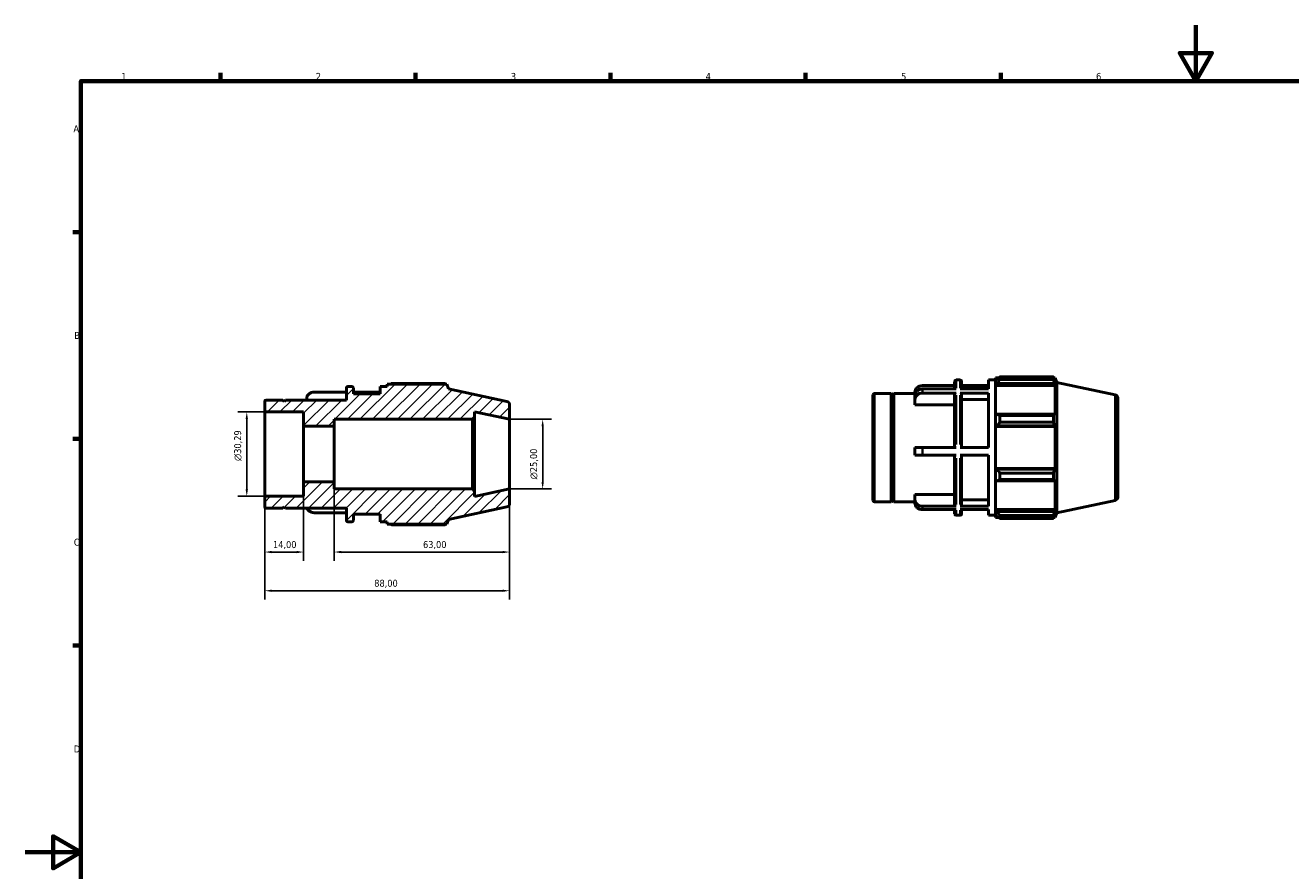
# Model space of a CAD drawing. Header units: millimetres. Extents: x 0 to 909, y 0 to 594.
# Tile 2 of 4: x 0 to 455, y 290 to 594. Entities that reach past the tile are written whole.
import ezdxf

# ---------------------------------------------------------------- set-up
doc = ezdxf.new("R2010")
doc.units = ezdxf.units.MM
for name, color, linetype, lineweight in [('Border (ISO)', 7, 'Continuous', 70), ('Dimension (ISO)', 7, 'Continuous', 25), ('Hatch (ISO)', 7, 'Continuous', 18), ('Visible (ISO)', 7, 'Continuous', 50), ('Visible Narrow (ISO)', 7, 'Continuous', 35)]:
    doc.layers.add(name, color=color, linetype=linetype, lineweight=lineweight)
doc.styles.add('Note Text (ISO)', font='tahoma.ttf')
doc.dimstyles.new('Default (ISO)', dxfattribs={"dimtxt": 2.5, "dimasz": 2.5, "dimexe": 3.175, "dimexo": 0, "dimgap": 0.762, "dimtad": 1, "dimrnd": 1e-08, "dimzin": 0, "dimtxsty": 'Note Text (ISO)', "dimcen": 0.09, "dimdle": 10, "dimclrd": 256, "dimclre": 256, "dimclrt": 232, "dimazin": 0, "dimtfac": 1.40208, "dimtmove": 0, "dimatfit": 3, "dimfxl": 1, "dimtolj": 1, "dimtzin": 0, "dimlwd": -1, "dimlwe": -1, "dimarcsym": 0})

# ---------------------------------------------------------------- blocks, each defined once
blk = doc.blocks.new('Borders Default Border')
at = {"layer": 'Border (ISO)'}
for p, q in [((70.08, 574), (70.08, 576.9)), ((140.17, 574), (140.17, 576.9)), ((210.25, 574), (210.25, 576.9)), ((280.33, 574), (280.33, 576.9)), ((350.42, 574), (350.42, 576.9)), ((20, 519.75), (17.1, 519.75)), ((20, 445.5), (17.1, 445.5)), ((20, 371.25), (17.1, 371.25))]:
    blk.add_line(p, q, dxfattribs=at)
at = {"layer": 'Border (ISO)', "flags": 128}
for points in [[(420.5, 594), (420.5, 574), (414.73, 584), (426.27, 584), (420.5, 574)], [(20, 20), (20, 574), (821, 574), (821, 20), (20, 20)], [(0, 297), (20, 297), (10, 302.77), (10, 291.23), (20, 297)]]:
    blk.add_lwpolyline(points, dxfattribs=at)
at = {"layer": 'Border (ISO)', "color": 232, "true_color": 0xca0064, "char_height": 2.5, "attachment_point": 7, "style": 'Note Text (ISO)'}
for s, insert in [('1', (34.48, 574.4)), ('2', (104.37, 574.4)), ('3', (174.43, 574.35)), ('4', (244.42, 574.4)), ('5', (314.64, 574.35)), ('6', (384.66, 574.35)), ('A', (17.29, 555.62)), ('B', (17.59, 481.37)), ('C', (17.43, 407.08)), ('D', (17.43, 332.88))]:
    blk.add_mtext(s, dxfattribs=dict(at, insert=insert))
blk = doc.blocks.new('*D7')
at = {"layer": 'Defpoints', "color": 0, "transparency": 16777216}
for p in [(86, 455.15), (79.56, 424.85), (86, 424.85)]:
    blk.add_point(p, dxfattribs=at)
at = {"layer": 'Dimension (ISO)', "transparency": 16777216}
for p, q in [((86, 455.15), (76.39, 455.15)), ((79.56, 452.65), (79.56, 427.35)), ((86, 424.85), (76.39, 424.85))]:
    blk.add_line(p, q, dxfattribs=at)
for points in [[(79.15, 452.65), (79.98, 452.65), (79.56, 455.15)], [(79.15, 427.35), (79.98, 427.35), (79.56, 424.85)]]:
    blk.add_solid(points, dxfattribs=at)
at = {"layer": 'Dimension (ISO)', "color": 232, "true_color": 0xca0064, "transparency": 16777216, "insert": (75.04, 437.53), "char_height": 2.5, "attachment_point": 1, "rotation": 90, "style": 'Note Text (ISO)'}
blk.add_mtext('\\A1;\\fAIGDT|b0|i0;\\H2.5000;\\ln\\fTahoma|b0|i0;\\H2.5000;30,29', dxfattribs=at)
blk = doc.blocks.new('*D8')
at = {"layer": 'Defpoints', "color": 0, "transparency": 16777216}
for p in [(86, 424.85), (100, 424.85), (86, 404.84)]:
    blk.add_point(p, dxfattribs=at)
at = {"layer": 'Dimension (ISO)', "transparency": 16777216}
for p, q in [((86, 424.85), (86, 401.66)), ((100, 424.85), (100, 401.66)), ((97.5, 404.84), (88.5, 404.84))]:
    blk.add_line(p, q, dxfattribs=at)
for points in [[(88.5, 405.26), (88.5, 404.42), (86, 404.84)], [(97.5, 405.26), (97.5, 404.42), (100, 404.84)]]:
    blk.add_solid(points, dxfattribs=at)
at = {"layer": 'Dimension (ISO)', "color": 232, "true_color": 0xca0064, "transparency": 16777216, "insert": (88.98, 408.77), "char_height": 2.5, "attachment_point": 1, "style": 'Note Text (ISO)'}
blk.add_mtext('\\A1;14,00', dxfattribs=at)
blk = doc.blocks.new('*D9')
at = {"layer": 'Defpoints', "color": 0, "transparency": 16777216}
for p in [(111, 430), (174, 427.5), (174, 404.84)]:
    blk.add_point(p, dxfattribs=at)
at = {"layer": 'Dimension (ISO)', "transparency": 16777216}
for p, q in [((111, 430), (111, 401.66)), ((174, 427.5), (174, 401.66)), ((113.5, 404.84), (171.5, 404.84))]:
    blk.add_line(p, q, dxfattribs=at)
for points in [[(113.5, 405.26), (113.5, 404.42), (111, 404.84)], [(171.5, 405.26), (171.5, 404.42), (174, 404.84)]]:
    blk.add_solid(points, dxfattribs=at)
at = {"layer": 'Dimension (ISO)', "color": 232, "true_color": 0xca0064, "transparency": 16777216, "insert": (142.87, 408.78), "char_height": 2.5, "attachment_point": 1, "style": 'Note Text (ISO)'}
blk.add_mtext('\\A1;63,00', dxfattribs=at)
blk = doc.blocks.new('*D10')
at = {"layer": 'Defpoints', "color": 0, "transparency": 16777216}
for p in [(174, 427.5), (86, 424.85), (86, 390.94)]:
    blk.add_point(p, dxfattribs=at)
at = {"layer": 'Dimension (ISO)', "transparency": 16777216}
for p, q in [((174, 427.5), (174, 387.76)), ((86, 424.85), (86, 387.76)), ((171.5, 390.94), (88.5, 390.94))]:
    blk.add_line(p, q, dxfattribs=at)
for points in [[(88.5, 391.35), (88.5, 390.52), (86, 390.94)], [(171.5, 391.35), (171.5, 390.52), (174, 390.94)]]:
    blk.add_solid(points, dxfattribs=at)
at = {"layer": 'Dimension (ISO)', "color": 232, "true_color": 0xca0064, "transparency": 16777216, "insert": (125.36, 394.88), "char_height": 2.5, "attachment_point": 1, "style": 'Note Text (ISO)'}
blk.add_mtext('\\A1;88,00', dxfattribs=at)
blk = doc.blocks.new('*D11')
at = {"layer": 'Defpoints', "color": 0, "transparency": 16777216}
for p in [(174, 452.5), (174, 427.5), (185.87, 427.5)]:
    blk.add_point(p, dxfattribs=at)
at = {"layer": 'Dimension (ISO)', "transparency": 16777216}
for p, q in [((174, 452.5), (189.05, 452.5)), ((185.87, 450), (185.87, 430)), ((174, 427.5), (189.05, 427.5))]:
    blk.add_line(p, q, dxfattribs=at)
for points in [[(185.45, 450), (186.29, 450), (185.87, 452.5)], [(185.45, 430), (186.29, 430), (185.87, 427.5)]]:
    blk.add_solid(points, dxfattribs=at)
at = {"layer": 'Dimension (ISO)', "color": 232, "true_color": 0xca0064, "transparency": 16777216, "insert": (181.35, 430.94), "char_height": 2.5, "attachment_point": 1, "rotation": 90, "style": 'Note Text (ISO)'}
blk.add_mtext('\\A1;\\fAIGDT|b0|i0;\\H2.5000;\\ln\\fTahoma|b0|i0;\\H2.5000;25,00', dxfattribs=at)

msp = doc.modelspace()

# ---------------------------------------------------------------- hatches: boundary and pattern name
at = {"layer": 'Hatch (ISO)'}
h = msp.add_hatch(dxfattribs=at)
h.set_pattern_fill('ANSI31', color=256, scale=25.4, style=0)
h.set_pattern_definition([(45, (0, 0), (-2.245064, 2.245064), [])])
edge = h.paths.add_edge_path()
edge.add_ellipse((172.75, 422.262), major_axis=(0.26, -1.223), ratio=1, start_angle=0, end_angle=78)
edge.add_line((174, 422.262), (174, 427.5))
edge.add_line((174, 427.5), (161.429, 424.828))
edge.add_line((161.429, 424.828), (161.429, 426.75))
edge.add_line((161.429, 426.75), (160.679, 427.5))
edge.add_line((160.679, 427.5), (111, 427.5))
edge.add_line((111, 427.5), (111, 430))
edge.add_line((111, 430), (100, 430))
edge.add_line((100, 430), (100, 424.854))
edge.add_line((100, 424.854), (86, 424.854))
edge.add_line((86, 424.854), (86, 421.06))
edge.add_ellipse((86.5, 421.06), major_axis=(-0.5, 0), ratio=1, start_angle=0, end_angle=90)
edge.add_line((86.5, 420.56), (92.5, 420.56))
edge.add_line((92.5, 420.56), (93, 421.06))
edge.add_line((93, 421.06), (93.5, 420.56))
edge.add_line((93.5, 420.56), (115.333, 420.56))
edge.add_line((115.333, 420.56), (115.333, 416.2))
edge.add_ellipse((115.833, 416.2), major_axis=(-0.5, 0), ratio=1, start_angle=0, end_angle=90)
edge.add_line((115.833, 415.7), (117.348, 415.7))
edge.add_ellipse((117.348, 416.2), major_axis=(0, -0.5), ratio=1, start_angle=0, end_angle=90)
edge.add_line((117.848, 416.2), (117.848, 418.4))
edge.add_line((117.848, 418.4), (127.486, 418.4))
edge.add_line((127.486, 418.4), (127.486, 415.7))
edge.add_line((127.486, 415.7), (130, 415.7))
edge.add_line((130, 415.7), (130, 414.89))
edge.add_line((130, 414.89), (151.453, 414.89))
edge.add_line((151.453, 414.89), (152, 416.574))
edge.add_line((152, 416.574), (173.01, 421.04))
edge = h.paths.add_edge_path()
edge.add_ellipse((172.75, 457.738), major_axis=(1.25, 0), ratio=1, start_angle=0, end_angle=78)
edge.add_line((173.01, 458.96), (152, 463.426))
edge.add_line((152, 463.426), (151.453, 465.11))
edge.add_line((151.453, 465.11), (130, 465.11))
edge.add_line((130, 465.11), (130, 464.3))
edge.add_line((130, 464.3), (127.486, 464.3))
edge.add_line((127.486, 464.3), (127.486, 461.6))
edge.add_line((127.486, 461.6), (117.848, 461.6))
edge.add_line((117.848, 461.6), (117.848, 463.8))
edge.add_ellipse((117.348, 463.8), major_axis=(0.5, 0), ratio=1, start_angle=0, end_angle=90)
edge.add_line((117.348, 464.3), (115.833, 464.3))
edge.add_ellipse((115.833, 463.8), major_axis=(0, 0.5), ratio=1, start_angle=0, end_angle=90)
edge.add_line((115.333, 463.8), (115.333, 459.44))
edge.add_line((115.333, 459.44), (93.5, 459.44))
edge.add_line((93.5, 459.44), (93, 458.94))
edge.add_line((93, 458.94), (92.5, 459.44))
edge.add_line((92.5, 459.44), (86.5, 459.44))
edge.add_ellipse((86.5, 458.94), major_axis=(0, 0.5), ratio=1, start_angle=0, end_angle=90)
edge.add_line((86, 458.94), (86, 455.145))
edge.add_line((86, 455.145), (100, 455.145))
edge.add_line((100, 455.145), (100, 450))
edge.add_line((100, 450), (111, 450))
edge.add_line((111, 450), (111, 452.5))
edge.add_line((111, 452.5), (160.679, 452.5))
edge.add_line((160.679, 452.5), (161.429, 453.25))
edge.add_line((161.429, 453.25), (161.429, 455.172))
edge.add_line((161.429, 455.172), (174, 452.5))
edge.add_line((174, 452.5), (174, 457.738))

# ---------------------------------------------------------------- linework, layer by layer
at = {"layer": 'Visible (ISO)'}
for p, q in [((115.333, 463.8), (115.333, 459.44)), ((117.348, 464.3), (115.833, 464.3)), ((117.848, 461.6), (117.848, 463.8)), ((130, 464.3), (127.486, 464.3)), ((127.486, 464.3), (127.486, 461.6)), ((151.453, 465.11), (130, 465.11)), ((130, 465.11), (130, 464.3)), ((150.839, 465.405), (131.62, 465.405)), ((152, 463.426), (151.453, 465.11)), ((333.865, 464.594), (322.317, 464.594)), ((333.865, 463.396), (333.865, 466.14)), ((334.365, 466.64), (335.879, 466.64)), ((336.379, 466.14), (336.379, 463.396)), ((346.017, 464.594), (336.379, 464.594)), ((336.379, 463.94), (346.017, 463.94)), ((346.017, 463.396), (346.017, 466.64)), ((346.017, 466.64), (348.531, 466.64)), ((348.531, 467.45), (348.531, 466.545)), ((348.531, 467.45), (349.681, 467.45)), ((349.071, 467.06), (348.531, 466.545)), ((348.531, 464.852), (348.531, 466.545)), ((348.531, 464.852), (349.071, 465.331)), ((348.531, 464.613), (348.531, 464.852)), ((348.531, 464.613), (348.531, 454.059)), ((348.531, 464.613), (369.984, 464.613)), ((349.071, 465.331), (369.721, 465.331)), ((350.151, 467.745), (350.151, 466.769)), ((350.151, 467.745), (369.37, 467.745)), ((369.37, 466.769), (350.151, 466.769)), ((369.37, 466.769), (369.37, 467.745)), ((369.523, 467.45), (369.984, 467.45)), ((369.984, 466.288), (369.721, 467.06)), ((369.721, 465.331), (369.984, 464.613)), ((370.531, 465.766), (369.984, 467.45)), ((369.984, 466.288), (369.984, 467.45)), ((369.984, 453.934), (369.984, 464.613)), ((370.531, 418.914), (370.531, 465.766)), ((391.541, 461.3), (370.531, 465.766)), ((92.5, 459.44), (86.5, 459.44)), ((93, 458.94), (92.5, 459.44)), ((93.5, 459.44), (93, 458.94)), ((115.333, 459.44), (93.5, 459.44)), ((101.086, 459.44), (101.086, 459.9)), ((115.333, 462.255), (103.786, 462.255)), ((127.486, 462.255), (117.848, 462.255)), ((127.486, 461.6), (117.848, 461.6)), ((173.01, 458.96), (152, 463.426)), ((304.531, 423.4), (304.531, 461.28)), ((305.031, 461.78), (311.031, 461.78)), ((311.031, 422.9), (311.031, 461.78)), ((311.531, 461.28), (311.031, 461.78)), ((311.531, 461.28), (312.031, 461.78)), ((311.531, 423.4), (311.531, 461.28)), ((312.031, 422.9), (312.031, 461.78)), ((312.031, 461.78), (319.749, 461.78)), ((319.617, 461.78), (319.617, 462.24)), ((319.617, 459.564), (319.617, 461.058)), ((319.617, 457.677), (319.617, 459.564)), ((334.365, 463.396), (322.317, 463.396)), ((334.365, 461.918), (322.317, 461.918)), ((333.865, 442.364), (333.865, 461.482)), ((346.017, 463.396), (335.879, 463.396)), ((346.017, 461.918), (335.879, 461.918)), ((336.379, 461.482), (336.379, 442.364)), ((346.017, 459.564), (336.379, 459.564)), ((346.017, 442.364), (346.017, 461.918)), ((392.531, 460.078), (392.531, 424.602)), ((86, 458.94), (86, 455.145)), ((86, 455.145), (100, 455.145)), ((86, 424.854), (86, 455.145)), ((100, 455.145), (100, 450)), ((161.429, 453.25), (161.429, 455.172)), ((161.429, 455.172), (174, 452.5)), ((174, 452.5), (174, 457.738)), ((333.865, 457.677), (319.617, 457.677)), ((111, 450), (111, 452.5)), ((111, 452.5), (160.679, 452.5)), ((160.679, 452.5), (161.429, 453.25)), ((160.679, 452.5), (160.679, 427.5)), ((161.429, 426.75), (161.429, 453.25)), ((174, 427.5), (174, 452.5)), ((349.071, 454.308), (348.531, 454.059)), ((348.531, 449.972), (348.531, 454.059)), ((348.531, 449.972), (349.071, 450.134)), ((369.721, 454.308), (349.071, 454.308)), ((349.071, 450.134), (369.721, 450.134)), ((350.151, 453.839), (350.151, 451.482)), ((350.151, 453.839), (369.37, 453.839)), ((369.37, 451.482), (350.151, 451.482)), ((369.37, 451.482), (369.37, 453.839)), ((369.984, 453.934), (369.721, 454.308)), ((369.721, 450.134), (369.984, 449.891)), ((100, 450), (111, 450)), ((100, 430), (100, 450)), ((111, 430), (111, 450)), ((348.531, 449.891), (348.531, 449.972)), ((348.531, 449.891), (348.531, 434.789)), ((348.531, 449.891), (369.984, 449.891)), ((369.984, 434.789), (369.984, 449.891)), ((319.617, 439.664), (319.617, 442.364)), ((334.365, 442.364), (322.317, 442.364)), ((346.017, 442.364), (335.879, 442.364)), ((334.365, 439.664), (322.317, 439.664)), ((333.865, 421.74), (333.865, 439.664)), ((346.017, 439.664), (335.879, 439.664)), ((336.379, 439.664), (336.379, 421.74)), ((346.017, 421.307), (346.017, 439.664)), ((348.531, 434.708), (348.531, 434.789)), ((348.531, 434.789), (369.984, 434.789)), ((348.531, 430.621), (348.531, 434.708)), ((349.071, 434.546), (348.531, 434.708)), ((369.721, 434.546), (349.071, 434.546)), ((350.151, 433.197), (350.151, 430.84)), ((350.151, 433.197), (369.37, 433.197)), ((369.37, 430.84), (369.37, 433.197)), ((369.984, 434.789), (369.721, 434.546)), ((111, 430), (100, 430)), ((100, 430), (100, 424.854)), ((111, 427.5), (111, 430)), ((160.679, 427.5), (111, 427.5)), ((161.429, 426.75), (160.679, 427.5)), ((174, 427.5), (161.429, 424.828)), ((174, 422.262), (174, 427.5)), ((348.531, 430.621), (349.071, 430.371)), ((348.531, 430.621), (348.531, 420.067)), ((349.071, 430.371), (369.721, 430.371)), ((369.37, 430.84), (350.151, 430.84)), ((369.721, 430.371), (369.984, 430.745)), ((369.984, 420.067), (369.984, 430.745)), ((100, 424.854), (86, 424.854)), ((86, 424.854), (86, 421.06)), ((161.429, 424.828), (161.429, 426.75)), ((305.031, 422.9), (311.031, 422.9)), ((311.531, 423.4), (311.031, 422.9)), ((311.531, 423.4), (312.031, 422.9)), ((312.031, 422.9), (319.617, 422.9)), ((319.617, 423.646), (319.617, 425.516)), ((319.617, 425.516), (333.865, 425.516)), ((319.617, 422.44), (319.617, 423.646)), ((336.379, 423.646), (346.017, 423.646)), ((391.541, 423.379), (370.531, 418.914)), ((86.5, 420.56), (92.5, 420.56)), ((92.5, 420.56), (93, 421.06)), ((93, 421.06), (93.5, 420.56)), ((93.5, 420.56), (115.333, 420.56)), ((115.333, 418.944), (103.786, 418.944)), ((115.333, 420.56), (115.333, 416.2)), ((117.848, 416.2), (117.848, 418.4)), ((117.848, 418.4), (127.486, 418.4)), ((127.486, 418.4), (127.486, 415.7)), ((152, 416.574), (173.01, 421.04)), ((334.365, 421.307), (322.317, 421.307)), ((334.365, 420.085), (322.317, 420.085)), ((333.865, 418.54), (333.865, 420.085)), ((346.017, 421.307), (335.879, 421.307)), ((346.017, 420.085), (335.879, 420.085)), ((336.379, 420.085), (336.379, 418.54)), ((346.017, 418.04), (346.017, 420.085)), ((348.531, 419.827), (348.531, 420.067)), ((348.531, 420.067), (369.984, 420.067)), ((348.531, 418.134), (348.531, 419.827)), ((349.071, 419.349), (348.531, 419.827)), ((369.721, 419.349), (349.071, 419.349)), ((369.984, 420.067), (369.721, 419.349)), ((369.721, 417.619), (369.984, 418.392)), ((370.531, 418.914), (369.984, 417.23)), ((369.984, 417.23), (369.984, 418.392)), ((115.833, 415.7), (117.348, 415.7)), ((127.486, 415.7), (130, 415.7)), ((130, 415.7), (130, 414.89)), ((130, 414.89), (151.453, 414.89)), ((131.62, 414.595), (150.839, 414.595)), ((151.453, 414.89), (152, 416.574)), ((334.365, 418.04), (335.879, 418.04)), ((346.017, 418.04), (348.531, 418.04)), ((348.531, 418.134), (349.071, 417.619)), ((348.531, 418.134), (348.531, 417.23)), ((348.531, 417.23), (349.681, 417.23)), ((350.151, 417.911), (350.151, 416.935)), ((350.151, 417.911), (369.37, 417.911)), ((369.37, 416.935), (350.151, 416.935)), ((369.37, 416.935), (369.37, 417.911)), ((369.523, 417.23), (369.984, 417.23))]:
    msp.add_line(p, q, dxfattribs=at)
for centre, radius, start, end in [((115.833, 463.8), 0.5, 90, 180), ((117.348, 463.8), 0.5, 0, 90), ((334.365, 466.14), 0.5, 90, 180), ((335.879, 466.14), 0.5, 0, 90), ((86.5, 458.94), 0.5, 90, 180), ((305.031, 461.28), 0.5, 90, 180), ((391.281, 460.078), 1.25, 0, 78), ((172.75, 457.738), 1.25, 0, 78), ((305.031, 423.4), 0.5, 180, 270), ((391.281, 424.602), 1.25, 282, 0), ((86.5, 421.06), 0.5, 180, 270), ((172.75, 422.262), 1.25, 282, 0), ((334.365, 418.54), 0.5, 180, 270), ((335.879, 418.54), 0.5, 270, 0), ((115.833, 416.2), 0.5, 180, 270), ((117.348, 416.2), 0.5, 270, 0)]:
    msp.add_arc(centre, radius, start, end, dxfattribs=at)
for points, weights in [([(131.149, 465.11), (131.381, 465.256), (131.62, 465.405)], [1.01060323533, 1.01246919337, 1.01418831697]), ([(150.992, 465.11), (150.917, 465.256), (150.839, 465.405)], [1.00113531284, 1.00064162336, 1]), ([(350.151, 467.745), (349.59, 467.396), (349.071, 467.06)], [1.01418831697, 1.01016216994, 1.00533065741]), ([(349.071, 465.331), (349.59, 466.035), (350.151, 466.769)], [1.00533065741, 1.01016216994, 1.01418831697]), ([(369.37, 467.745), (369.553, 467.396), (369.721, 467.06)], [1, 1.00150740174, 1.00219828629]), ([(369.721, 465.331), (369.553, 466.035), (369.37, 466.769)], [1.00219828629, 1.00150740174, 1]), ([(350.151, 453.839), (349.59, 454.079), (349.071, 454.308)], [1.01418831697, 1.01016216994, 1.00533065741]), ([(349.071, 450.134), (349.59, 450.794), (350.151, 451.482)], [1.00533065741, 1.01016216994, 1.01418831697]), ([(369.37, 453.839), (369.553, 454.079), (369.721, 454.308)], [1, 1.00150740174, 1.00219828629]), ([(369.721, 450.134), (369.553, 450.794), (369.37, 451.482)], [1.00219828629, 1.00150740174, 1]), ([(350.151, 433.197), (349.59, 433.885), (349.071, 434.546)], [1.01418831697, 1.01016216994, 1.00533065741]), ([(369.37, 433.197), (369.553, 433.885), (369.721, 434.546)], [1, 1.00150740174, 1.00219828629]), ([(349.071, 430.371), (349.59, 430.601), (350.151, 430.84)], [1.00533065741, 1.01016216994, 1.01418831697]), ([(369.721, 430.371), (369.553, 430.601), (369.37, 430.84)], [1.00219828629, 1.00150740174, 1]), ([(350.151, 417.911), (349.59, 418.644), (349.071, 419.349)], [1.01418831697, 1.01016216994, 1.00533065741]), ([(369.37, 417.911), (369.553, 418.644), (369.721, 419.349)], [1, 1.00150740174, 1.00219828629]), ([(131.62, 414.595), (131.381, 414.744), (131.149, 414.89)], [1.01418831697, 1.01246919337, 1.01060323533]), ([(150.839, 414.595), (150.917, 414.744), (150.992, 414.89)], [1, 1.00064162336, 1.00113531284]), ([(349.071, 417.619), (349.59, 417.284), (350.151, 416.935)], [1.00533065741, 1.01016216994, 1.01418831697]), ([(369.721, 417.619), (369.553, 417.284), (369.37, 416.935)], [1.00219828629, 1.00150740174, 1])]:
    msp.add_rational_spline(points, weights, degree=2, dxfattribs=at)
for points, knots in [([(319.617, 462.24), (319.617, 462.531), (319.695, 462.874), (319.951, 463.412), (320.174, 463.702), (320.646, 464.112), (320.978, 464.305), (321.593, 464.527), (321.984, 464.594), (322.317, 464.594)], [-0.40126359, -0.40126359, -0.40126359, -0.40126359, -0.30031869, -0.30031869, -0.19982263, -0.19982263, -0.0997551, -0.0997551, 0, 0, 0, 0]), ([(101.086, 459.9), (101.086, 460.192), (101.164, 460.535), (101.42, 461.072), (101.643, 461.362), (102.115, 461.772), (102.447, 461.965), (103.062, 462.187), (103.453, 462.255), (103.786, 462.255)], [-0.40126359, -0.40126359, -0.40126359, -0.40126359, -0.30031869, -0.30031869, -0.19982263, -0.19982263, -0.0997551, -0.0997551, 0, 0, 0, 0]), ([(322.317, 463.396), (321.984, 463.396), (321.592, 463.329), (320.976, 463.108), (320.643, 462.915), (320.172, 462.507), (319.95, 462.219), (319.695, 461.686), (319.617, 461.346), (319.617, 461.058)], [0, 0, 0, 0, 0.09996496, 0.09996496, 0.19992994, 0.19992994, 0.29989496, 0.29989496, 0.39986001, 0.39986001, 0.39986001, 0.39986001]), ([(319.617, 459.564), (319.617, 459.855), (319.695, 460.198), (319.951, 460.736), (320.174, 461.026), (320.646, 461.436), (320.978, 461.629), (321.593, 461.85), (321.984, 461.918), (322.317, 461.918)], [-0.40126359, -0.40126359, -0.40126359, -0.40126359, -0.30031869, -0.30031869, -0.19982263, -0.19982263, -0.0997551, -0.0997551, 0, 0, 0, 0]), ([(334.365, 461.918), (334.303, 461.918), (334.23, 461.906), (334.117, 461.865), (334.055, 461.829), (333.968, 461.753), (333.926, 461.699), (333.879, 461.6), (333.865, 461.536), (333.865, 461.482)], [0, 0, 0, 0, 0.018475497, 0.018475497, 0.037008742, 0.037008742, 0.055613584, 0.055613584, 0.074280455, 0.074280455, 0.074280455, 0.074280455]), ([(336.379, 461.482), (336.379, 461.536), (336.364, 461.6), (336.317, 461.699), (336.276, 461.753), (336.188, 461.829), (336.127, 461.865), (336.013, 461.906), (335.94, 461.918), (335.879, 461.918)], [-0.074280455, -0.074280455, -0.074280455, -0.074280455, -0.055613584, -0.055613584, -0.037008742, -0.037008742, -0.018475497, -0.018475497, 0, 0, 0, 0]), ([(322.317, 442.364), (321.984, 442.364), (321.592, 442.364), (320.976, 442.364), (320.643, 442.364), (320.172, 442.364), (319.95, 442.364), (319.695, 442.364), (319.617, 442.364), (319.617, 442.364)], [0, 0, 0, 0, 0.09996496, 0.09996496, 0.19992994, 0.19992994, 0.29989496, 0.29989496, 0.39986001, 0.39986001, 0.39986001, 0.39986001]), ([(319.617, 439.664), (319.617, 439.664), (319.695, 439.664), (319.951, 439.664), (320.174, 439.664), (320.646, 439.664), (320.978, 439.664), (321.593, 439.664), (321.984, 439.664), (322.317, 439.664)], [-0.40126359, -0.40126359, -0.40126359, -0.40126359, -0.30031869, -0.30031869, -0.19982263, -0.19982263, -0.0997551, -0.0997551, 0, 0, 0, 0]), ([(322.317, 421.307), (321.984, 421.307), (321.592, 421.375), (320.976, 421.596), (320.643, 421.788), (320.172, 422.196), (319.95, 422.484), (319.695, 423.017), (319.617, 423.357), (319.617, 423.646)], [0, 0, 0, 0, 0.09996496, 0.09996496, 0.19992994, 0.19992994, 0.29989496, 0.29989496, 0.39986001, 0.39986001, 0.39986001, 0.39986001]), ([(103.786, 418.944), (103.452, 418.944), (103.06, 419.011), (102.445, 419.232), (102.112, 419.425), (101.641, 419.833), (101.419, 420.121), (101.265, 420.442), (101.241, 420.5), (101.219, 420.56)], [0, 0, 0, 0, 0.09996496, 0.09996496, 0.19992994, 0.19992994, 0.29989496, 0.29989496, 0.32050679, 0.32050679, 0.32050679, 0.32050679]), ([(319.617, 422.44), (319.617, 422.148), (319.695, 421.805), (319.951, 421.268), (320.174, 420.978), (320.646, 420.568), (320.978, 420.374), (321.593, 420.153), (321.984, 420.085), (322.317, 420.085)], [-0.40126359, -0.40126359, -0.40126359, -0.40126359, -0.30031869, -0.30031869, -0.19982263, -0.19982263, -0.0997551, -0.0997551, 0, 0, 0, 0]), ([(333.865, 421.74), (333.865, 421.687), (333.879, 421.624), (333.926, 421.525), (333.967, 421.472), (334.055, 421.396), (334.116, 421.361), (334.23, 421.32), (334.303, 421.307), (334.365, 421.307)], [-0.074048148, -0.074048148, -0.074048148, -0.074048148, -0.055536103, -0.055536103, -0.037024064, -0.037024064, -0.01851203, -0.01851203, 0, 0, 0, 0]), ([(335.879, 421.307), (335.941, 421.307), (336.013, 421.32), (336.127, 421.361), (336.189, 421.396), (336.276, 421.472), (336.317, 421.525), (336.364, 421.624), (336.379, 421.687), (336.379, 421.74)], [0, 0, 0, 0, 0.01851203, 0.01851203, 0.037024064, 0.037024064, 0.055536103, 0.055536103, 0.074048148, 0.074048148, 0.074048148, 0.074048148])]:
    msp.add_open_spline(points, degree=3, knots=knots, dxfattribs=at)
at = {"layer": 'Visible Narrow (ISO)'}
for p, q in [((334.365, 466.632), (334.365, 463.706)), ((335.879, 463.706), (335.879, 466.632)), ((305.031, 461.54), (305.031, 423.139)), ((322.317, 463.328), (322.317, 461.998)), ((334.365, 461.223), (334.365, 443.5)), ((335.879, 443.5), (335.879, 461.223)), ((391.541, 423.613), (391.541, 461.067)), ((322.317, 442.228), (322.317, 439.798)), ((334.365, 438.537), (334.365, 421.9)), ((335.879, 421.9), (335.879, 438.537)), ((322.317, 421.24), (322.317, 420.14)), ((334.365, 419.888), (334.365, 418.045)), ((335.879, 418.045), (335.879, 419.888))]:
    msp.add_line(p, q, dxfattribs=at)

# ---------------------------------------------------------------- block references
msp.add_blockref('Borders Default Border', (0, 0))

# ---------------------------------------------------------------- dimensions: what is measured, and where the dimension line sits
at = {"layer": 'Dimension (ISO)'}
for base, p1, p2, picture, middle in [((79.564, 424.854), (86, 455.145), (86, 424.854), '*D7', (79.564, 443.087)), ((185.871, 427.5), (174, 452.5), (174, 427.5), '*D11', (185.871, 436.5))]:
    dim = msp.add_linear_dim(base=base, p1=p1, p2=p2, angle=90, text='\\fAIGDT|b0|i0;\\H2.5000;\\ln\\fTahoma|b0|i0;\\H2.5000;<>', dimstyle='Default (ISO)', override={"dimdec": 2, "dimtp": 0, "dimtm": 0, "dimtdec": 2, "dimtofl": 0, "dimatfit": 1}, dxfattribs=at)
    dim.commit()
    dim.dimension.update_dxf_attribs({"geometry": picture, "text_midpoint": middle, "dimtype": 160})
for base, p1, p2, picture, middle in [((86, 390.938), (174, 427.5), (86, 424.854), '*D10', (129.5, 390.938)), ((174, 404.84), (111, 430), (174, 427.5), '*D9', (147, 404.84)), ((86, 404.84), (100, 424.854), (86, 424.854), '*D8', (93, 404.84))]:
    dim = msp.add_linear_dim(base=base, p1=p1, p2=p2, angle=180, dimstyle='Default (ISO)', override={"dimdec": 2, "dimtp": 0, "dimtm": 0, "dimtdec": 2, "dimtofl": 0, "dimatfit": 1}, dxfattribs=at)
    dim.commit()
    dim.dimension.update_dxf_attribs({"geometry": picture, "text_midpoint": middle, "dimtype": 160})

doc.saveas('drawing.dxf')
